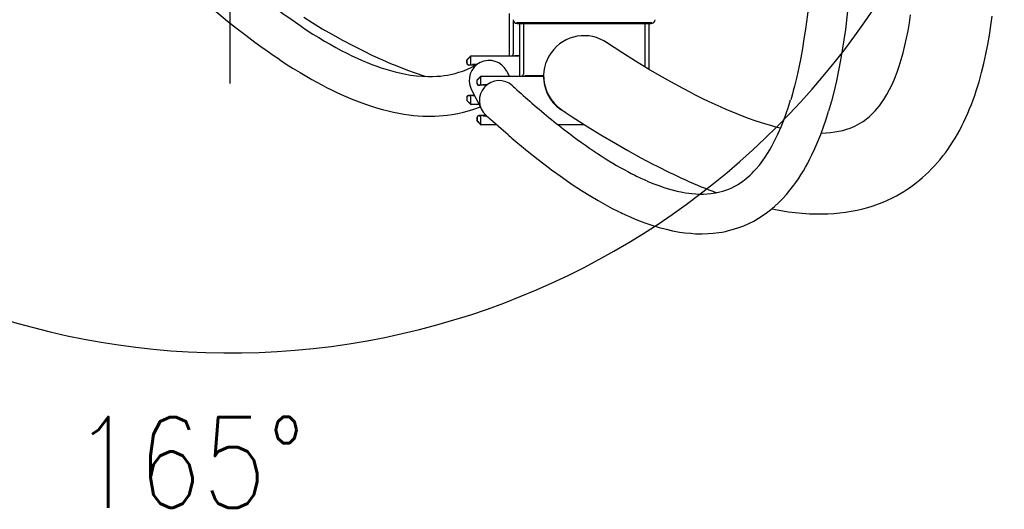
# Model space of a CAD drawing. Header units: millimetres. Extents: x -289 to 305, y -210 to 210.
# Tile 52 of 79: x -53 to -18, y 113 to 131. Entities that reach past the tile are written whole.
import ezdxf

# ---------------------------------------------------------------- set-up
doc = ezdxf.new("R2010")
doc.units = ezdxf.units.MM
doc.linetypes.add('CENTER', pattern=[12, 7.5, -1.5, 1.5, -1.5])
doc.styles.get("Standard").update_dxf_attribs({"font": 'ROMANS', "bigfont": 'EXTFONT'})

# ---------------------------------------------------------------- blocks, each defined once
blk = doc.blocks.new('DTL0022')
at = {"color": 3, "linetype": 'Continuous'}
for p, q in [((138, -215.000366), (138, -236)), ((140, -218.630005), (140, -235)), ((35.153061, -221.470337), (35.192291, -221.49646)), ((141.496887, -219.48706), (142.975662, -219.48706)), ((141.897934, -220), (143, -220)), ((143, -219.48706), (206.999985, -219.48706)), ((143, -220), (206.999985, -220)), ((143, -220), (143, -246)), ((145, -220), (145, -245)), ((204.999985, -220), (204.999985, -241.34497)), ((206.999985, -220), (208.102066, -220)), ((206.999985, -220), (206.999985, -242.544067)), ((207.024338, -219.48706), (208.503097, -219.48706)), ((119, -236), (117, -238)), ((117, -238), (117, -239.5)), ((117, -238), (117.070419, -238.029175)), ((119, -236.123413), (117.070419, -238.029175)), ((117.070419, -239.5), (117.070419, -238.029175)), ((119, -236), (119.123413, -236)), ((119, -236.123413), (119.123413, -236)), ((119, -239.917114), (119, -236.123413)), ((119.123413, -236), (143.000351, -236)), ((140.707107, -235.742431), (143.000351, -235.742431)), ((118, -240.421508), (118.504364, -240.417114)), ((121.692093, -240.5), (118, -240.5)), ((121.932388, -240.304321), (119.855087, -240.304321)), ((124, -246), (122, -248)), ((122, -248), (122, -249.5)), ((122, -248), (122.070419, -248.029175)), ((124, -246.123413), (122.070419, -248.029175)), ((122.070419, -249.5), (122.070419, -248.029175)), ((124, -246), (124.123413, -246)), ((124, -246.123413), (124.123413, -246)), ((124, -249.917114), (124, -246.123413)), ((124.123413, -246), (154.999985, -246)), ((136.765549, -243.617675), (137.956756, -246)), ((145.707107, -245.742431), (155.001663, -245.742431)), ((119.237198, -252.387817), (124.237198, -262.387817)), ((123, -250.421508), (123.504364, -250.417114)), ((126.692093, -250.5), (123, -250.5)), ((126.932388, -250.304321), (124.855087, -250.304321)), ((117, -256.5), (117, -258)), ((117, -258), (117.070419, -257.970825)), ((117, -258), (119, -260)), ((117.070419, -256.5), (117.070419, -257.970825)), ((119, -259.876587), (117.070419, -257.970825)), ((120.793258, -255.5), (118, -255.5)), ((118, -255.578491), (118.504364, -255.582885)), ((119, -259.876587), (119, -256.082885)), ((120.891128, -255.695678), (119.855087, -255.695678)), ((119.123413, -260), (119, -259.876587)), ((119, -260), (119.123413, -260)), ((123.043258, -260), (119.123413, -260)), ((122, -266.5), (122, -268)), ((122.070419, -266.5), (122.070419, -267.970825)), ((126.67955, -265.5), (123, -265.5)), ((123, -265.578491), (123.504364, -265.582885)), ((124, -269.876587), (124, -266.082885)), ((126.893844, -265.695678), (124.855087, -265.695678)), ((122, -268), (122.070419, -267.970825)), ((122, -268), (124, -270)), ((124, -269.876587), (122.070419, -267.970825)), ((124.123413, -270), (124, -269.876587)), ((124, -270), (124.123413, -270)), ((131.669021, -270), (124.123413, -270)), ((175.270431, -270), (162.086685, -270)), ((191.396774, -312.554687), (191.403244, -312.557861))]:
    blk.add_line(p, q, dxfattribs=at)
for points in [[(35.153061, -221.470337), (30.598923, -218.376587), (26.041412, -215.155029), (21.487091, -211.81665), (16.941604, -208.371826), (13.115013, -205.38855), (9.300735, -202.342163), (5.50087, -199.237915), (1.717338, -196.081176), (-2.048363, -192.876342), (-5.794815, -189.628051), (-9.521706, -186.339721), (-13.228623, -183.014526), (-20.583618, -176.264038), (-27.863091, -169.394287), (-35.071961, -162.419189), (-42.214279, -155.351318)], [(24.309479, -237.797485), (21.254532, -235.738525), (18.224487, -233.643066), (15.189529, -231.492553), (12.178139, -229.309326), (7.67411, -225.954712), (3.198242, -222.519165), (-1.247452, -219.010376), (-5.661278, -215.435547), (-10.041969, -211.801513), (-14.388382, -208.11438), (-18.699967, -204.380005), (-22.976875, -200.602783), (-27.219742, -196.786743), (-31.429711, -192.93518), (-35.607948, -189.050781), (-39.756005, -185.135864), (-43.875298, -181.192505), (-47.967266, -177.222656), (-56.073567, -169.210693)], [(267.781723, -311.578125), (271.426071, -312.270141), (275.876327, -312.975708), (279.420334, -313.424438), (282.881637, -313.758911), (286.439133, -313.990112), (289.741806, -314.100952), (292.618271, -314.109497), (295.529831, -314.03186), (298.486984, -313.860107), (301.399277, -313.595947), (304.247238, -313.241333), (307.112717, -312.784057), (310.019882, -312.211303), (312.751144, -311.570068), (315.337997, -310.863891), (317.92717, -310.056396), (320.564316, -309.123657), (322.906051, -308.199707), (325.064987, -307.261108), (327.212021, -306.241333), (329.415573, -305.098755), (331.144943, -304.134033), (333.159775, -302.921142), (334.552475, -302.03186), (335.924606, -301.111328), (338.497665, -299.248901), (341.005173, -297.257202), (342.405075, -296.060913), (343.774643, -294.829712), (345.321213, -293.365722), (346.826034, -291.859008), (348.275375, -290.322754), (349.681564, -288.746948), (351.070358, -287.103393), (352.415207, -285.423584), (353.641586, -283.810791), (354.828781, -282.169067), (356.052109, -280.387085), (357.231857, -278.575805), (358.436386, -276.626465), (359.593735, -274.648803), (360.704208, -272.643676), (361.768722, -270.613891), (362.798263, -268.541259), (363.783432, -266.447265), (364.73436, -264.312622), (365.642319, -262.159301), (366.51561, -259.971191), (367.347946, -257.767212), (368.142807, -255.542236), (368.899032, -253.303955), (370.299789, -248.795288), (371.559006, -244.255615), (372.690658, -239.676025), (373.704452, -235.057129), (374.6082, -230.40271), (375.408676, -225.718628), (376.11174, -221.014038), (376.722885, -216.301269)], [(292.274582, -274.110717), (294.609848, -274.029785), (296.868637, -273.851806), (298.974289, -273.587524), (301.01445, -273.230468), (302.982162, -272.781006), (304.904281, -272.228882), (306.56633, -271.65393), (307.748459, -271.18164), (308.907821, -270.663452), (310.043442, -270.098999), (311.249801, -269.430664), (312.918136, -268.385742), (314.500351, -267.245483), (316.056259, -265.967651), (317.64299, -264.483398), (318.925094, -263.144653), (319.979111, -261.934692), (321.022751, -260.633178), (322.053696, -259.238403), (323.240463, -257.481323), (324.710373, -255.072265), (326.085861, -252.537475), (327.425461, -249.769897), (328.637131, -246.973388), (329.764999, -244.072754), (330.830612, -241.021606), (331.826156, -237.84436), (332.770553, -234.475464), (333.656051, -230.932251), (334.465256, -227.283935), (335.201279, -223.531128), (335.865158, -219.684204), (336.457809, -215.755859)], [(287.022201, -201.016357), (286.868454, -202.228637), (286.597336, -204.246948), (286.456344, -205.870239), (286.210983, -208.298706), (285.392868, -215.557007), (284.442673, -222.764282), (283.728744, -227.537353), (282.944992, -232.282226), (282.085922, -236.996093), (281.145798, -241.675171), (280.118088, -246.313842), (278.996811, -250.901733), (278.399093, -253.172973), (277.971481, -254.672485), (277.522812, -256.554687), (277.240219, -257.674438)], [(306.4337, -202.71289), (305.962387, -207.786865), (305.149704, -215.395385), (304.198166, -222.993774), (303.4785, -228.052978), (302.683945, -233.107055), (301.807785, -238.15625), (300.842514, -243.200439), (299.779526, -248.238403), (298.609482, -253.266845), (297.322433, -258.278564), (295.906723, -263.266845)], [(36.431808, -216.905029), (40.466888, -219.450927), (45.557968, -222.544433), (50.593567, -225.473266), (55.605758, -228.258789), (60.587723, -230.898681), (65.526443, -233.38855), (70.407425, -235.724487), (75.336136, -237.955444), (79.352218, -239.682861), (82.325302, -240.906006), (85.274032, -242.073364), (88.183639, -243.180664), (91.052963, -244.229248), (96.66806, -246.15625)], [(35.192291, -221.49646), (38.056991, -223.374633), (40.914566, -225.194214), (43.76004, -226.950561), (46.58815, -228.639648), (49.39386, -230.257446), (52.172378, -231.800659), (54.919403, -233.266601), (57.623062, -234.64917), (60.208221, -235.913208), (62.751907, -237.099609), (65.251266, -238.207763), (67.701813, -239.236938), (70.097915, -240.186035), (72.434784, -241.055298), (74.708694, -241.845581), (76.925552, -242.561035), (79.313614, -243.269043), (81.592575, -243.881225), (83.785293, -244.409179), (85.957931, -244.869995), (89.207733, -245.441528), (92.114242, -245.822754), (95.008621, -246.073852), (97.651657, -246.183227), (100.096115, -246.175659), (102.219955, -246.080688), (103.942062, -245.938598), (105.776596, -245.721435), (107.434158, -245.463134), (108.978546, -245.166748), (111.294906, -244.618286), (113.137283, -244.086425), (114.956802, -243.473388), (117.3228, -242.537231), (119.506607, -241.523315), (121.4319, -240.5)], [(227.379745, -253.911621), (223.96495, -252.122314), (217.9449, -248.850464), (212.242233, -245.619873), (206.89772, -242.483154), (200.420395, -238.547973), (193.682724, -234.307251), (186.122116, -229.377441)], [(24.309479, -237.797485), (27.710617, -240.024658), (31.118164, -242.184692), (34.526947, -244.271728), (37.880997, -246.250854), (40.343429, -247.655395), (45.239731, -250.321777), (47.669403, -251.580444), (50.084259, -252.787597), (52.4823, -253.942016), (54.861831, -255.042846), (57.258072, -256.10498), (60.581192, -257.499878), (63.754059, -258.743408), (66.879532, -259.880981), (69.812515, -260.867798), (72.34201, -261.653198), (75.290207, -262.490967), (78.100601, -263.208252), (80.835098, -263.827758), (83.447616, -264.345337), (85.902344, -264.763427), (88.275436, -265.102905), (90.566635, -265.36853), (92.930099, -265.574585), (95.224685, -265.713745), (98.184311, -265.791382), (101.152176, -265.752441), (103.365494, -265.647461), (105.356079, -265.49292), (107.321853, -265.282837), (109.697922, -264.954223), (112.506241, -264.451416), (115.383407, -263.803955), (118.326217, -262.995727), (120.968765, -262.137451), (123.706009, -261.108276)], [(251.082992, -299.477295), (251.880295, -298.974731), (253.41893, -297.922241), (255.168136, -296.574585), (256.14592, -295.74707), (257.108261, -294.877563), (258.054672, -293.967041), (258.984482, -293.016601), (259.896835, -292.027832), (261.665573, -289.94226), (263.401657, -287.662475), (264.576217, -285.978149), (265.711532, -284.2323), (266.80809, -282.428833), (267.866379, -280.570923), (268.886703, -278.662842), (269.86943, -276.708374), (270.814804, -274.711914), (271.6306, -272.890991), (272.417038, -271.043091), (273.710617, -267.78894), (274.923446, -264.469726), (276.060104, -261.092407), (277.125168, -257.662475)], [(163.376938, -262.275879), (164.157669, -262.808105), (169.088669, -266.043579), (176.874252, -271.007934), (183.342636, -274.99353), (190.683426, -279.357055), (196.692978, -282.796264), (203.096481, -286.321899), (209.024338, -289.451416)], [(137.440628, -275.049072), (133.968323, -272.031738), (129.822281, -268.348755), (129.083435, -267.683471), (128.859955, -267.481567), (128.592529, -267.201172)], [(261.275497, -316.215332), (263.102768, -315.053833), (265.194931, -313.592895), (267.215561, -312.039795), (269.163132, -310.400757), (271.13475, -308.588134), (273.116196, -306.598388), (275.003342, -304.532959), (276.795212, -302.404052), (278.704574, -299.939087), (279.718796, -298.540283), (281.00737, -296.666992), (282.24089, -294.765747), (283.422165, -292.838989), (284.553573, -290.888916), (285.637375, -288.917602), (286.675583, -286.927612), (287.670151, -284.920776), (289.141708, -281.755249), (290.625168, -278.301758), (292.004074, -274.825561), (293.376755, -271.076294), (294.690292, -267.181396), (295.906723, -263.266845)], [(137.399353, -274.978393), (138.012115, -275.539795), (138.603287, -276.045532), (139.21466, -276.566772), (141.17923, -278.228393), (146.800995, -282.868042), (152.271438, -287.213501), (157.860153, -291.47229)], [(157.841171, -291.436279), (159.07933, -292.37622), (160.33287, -293.295776), (164.313858, -296.150024), (168.638534, -299.132324), (173.687973, -302.451294), (178.32872, -305.338623), (182.02684, -307.522094), (186.578049, -310.05896), (188.95256, -311.313842), (191.396774, -312.554687)], [(206.154312, -297.812133), (209.017135, -298.996704), (211.942612, -300.10852), (214.907638, -301.12268), (217.896286, -302.022217), (221.012222, -302.819214), (223.607223, -303.364502), (225.160141, -303.635864), (226.707596, -303.862915), (228.248276, -304.044189), (230.181015, -304.204834), (232.084946, -304.28601), (233.954452, -304.286499), (235.791672, -304.205322), (237.695755, -304.029663), (239.92778, -303.695678), (242.096268, -303.227661), (243.612533, -302.809692), (245.09877, -302.322021), (246.555038, -301.764648), (247.982254, -301.137207), (249.557846, -300.345581), (251.09758, -299.465088)], [(198.37059, -315.796386), (201.051803, -316.919067), (204.956619, -318.423828), (208.486252, -319.645141), (212.110946, -320.755127), (215.623276, -321.684448), (218.782333, -322.391235), (222.211593, -323.013305), (224.864609, -323.386352), (227.552109, -323.663452), (230.115097, -323.829467), (231.779709, -323.883911), (233.446335, -323.895141), (236.333542, -323.808105), (238.772995, -323.625122), (241.577865, -323.28479), (243.212509, -323.019409), (244.840408, -322.704223), (246.460556, -322.338379), (248.928879, -321.677002), (251.476486, -320.855957), (253.980911, -319.903442), (256.467209, -318.80603), (258.907028, -317.572265), (261.275497, -316.215332)]]:
    blk.add_lwpolyline(points, dxfattribs=at)
for centre, radius, start, end in [((141.897934, -218), 2, 183.000005, 269.999997), ((208.102066, -218), 2, 269.999997, 357), ((174.999985, -246), 20, 54.946102, 234.351198), ((128, -248), 9.8, 26.636221, 206.343871), ((139, -235), 1.000001, 270.000066, 359.99992), ((118, -239.5), 1, 180.000005, 269.999997), ((117.991928, -239.5), 0.921512, 180.001347, 270.501197), ((118.5, -239.917114), 0.499999, 270.499988, 0.000063), ((133, -258), 9.8, 47.984562, 227.668869), ((144, -245), 1.000001, 270.000066, 359.99992), ((174.999985, -245.964599), 20.146447, 182.843963, 242.702566), ((174.999985, -246), 20, 180.000005, 236.371841), ((123, -249.5), 1, 180.000005, 269.999997), ((122.991928, -249.5), 0.921512, 180.001347, 270.501197), ((123.5, -249.917114), 0.499999, 270.499988, 0.000063), ((505.577194, 149.197388), 542.12722, 227.534587, 227.853748), ((443.384445, 80.486084), 449.449149, 227.854363, 229.28705), ((118, -256.5), 1, 90.000003, 179.999995), ((117.991943, -256.5), 0.921513, 89.498831, 179.998612), ((118.5, -256.082885), 0.499999, 359.999937, 89.500012), ((123, -266.5), 1, 90.000003, 179.999995), ((122.991943, -266.5), 0.921513, 89.498831, 179.998612), ((123.5, -266.082885), 0.499999, 359.999937, 89.500012), ((480.495163, 121.606324), 524.439491, 227.534533, 227.863242), ((255.615646, -183.558716), 124.496863, 243.526942, 246.584934), ((255.60524, -183.581054), 144.072201, 243.536819, 246.592714)]:
    blk.add_arc(centre, radius, start, end, dxfattribs=at)
for centre, major_axis, ratio, start_param, end_param in [((0.674484, 110.649048), (315.77887, -377.005981), 0.243751, 5.7561418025, 5.9667936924), ((50.092605, 20.22583), (197.254807, -320.156494), 0.260008, 5.5983842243, 5.703757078), ((-124.560631, 432.327271), (374.360962, -733.001709), 0.196963, 5.9032860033, 6.023250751), ((-9168.329666, 16658.396851), (9493.766602, -16963.882812), 0.056543, 6.1977859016, 6.216555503)]:
    blk.add_ellipse(centre, major_axis=major_axis, ratio=ratio, start_param=start_param, end_param=end_param, dxfattribs=at)

msp = doc.modelspace()

# ---------------------------------------------------------------- linework, layer by layer
at = {"color": 7, "linetype": 'CENTER'}
msp.add_line((-45.109, 128.305), (-45.109, 161.578), dxfattribs=at)
at = {"color": 7, "linetype": 'Continuous'}
msp.add_arc((-45.109, 146.135), 27.341, 195, 165, dxfattribs=at)

# ---------------------------------------------------------------- block references
at = {"color": 7, "xscale": 0.071428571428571, "yscale": 0.071428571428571, "zscale": 0.071428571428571}
msp.add_blockref('DTL0022', (-45.109, 146.135), dxfattribs=at)

# ---------------------------------------------------------------- texts
at = {"color": 7, "insert": (-50.671, 113.333), "char_height": 3.2, "attachment_point": 7}
msp.add_mtext('{\\W0.833333;165°}', dxfattribs=at)

doc.saveas('drawing.dxf')
